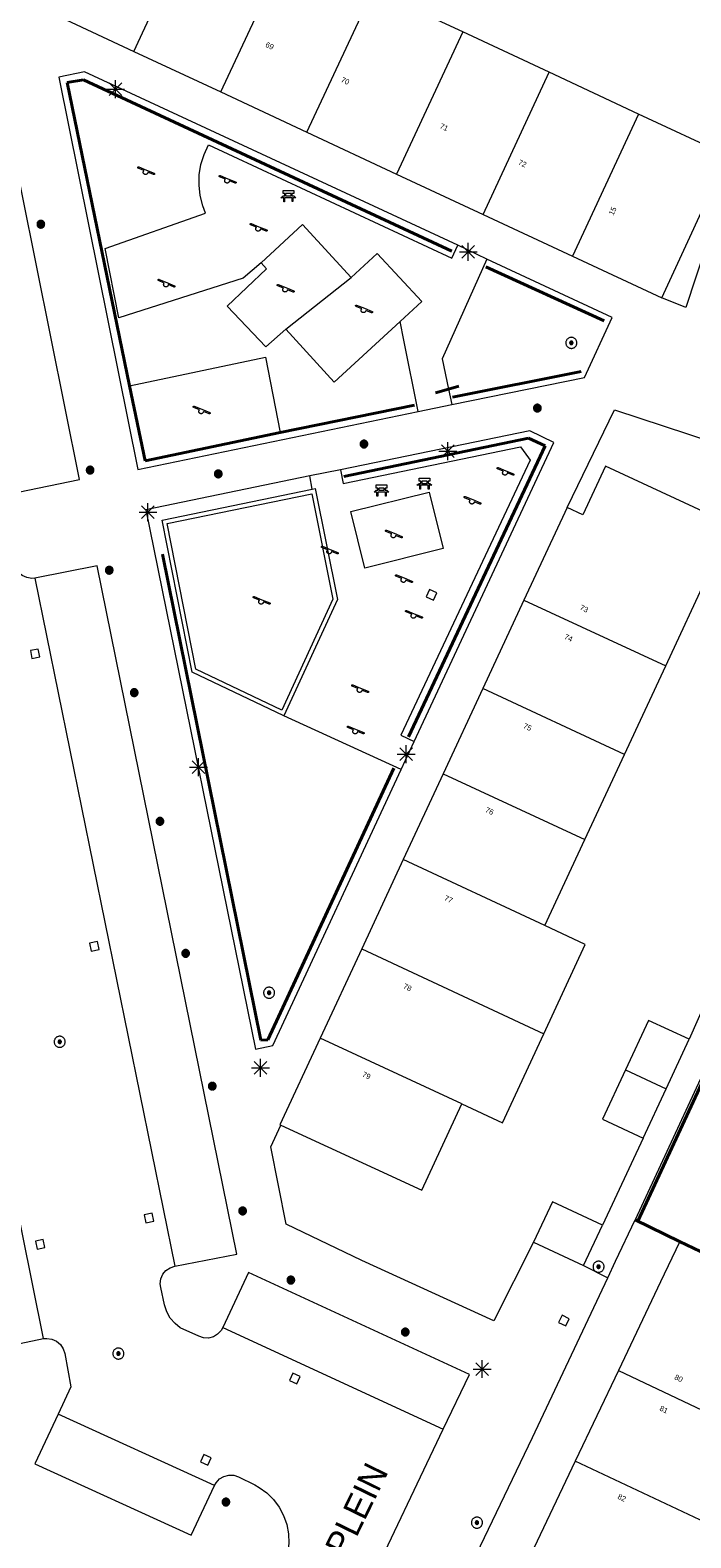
# Model space of a CAD drawing. Header units: metres. Extents: x 135779 to 137489, y 452643 to 455118.
# Tile 25 of 256: x 136223 to 136260, y 453108 to 453193. Entities that reach past the tile are written whole.
import ezdxf
from ezdxf.enums import TextEntityAlignment as Align

# ---------------------------------------------------------------- set-up
doc = ezdxf.new("R2010")
doc.units = ezdxf.units.M
doc.linetypes.add('DGN_Style_4', pattern=[89.853097, 44.898487, -22.449243, 0.056123, -22.449243])
for name, color, linetype, lineweight in [('KTop_NAR_Huisnummer tijdelijk (t)', 7, 'Continuous', 13), ('KTop_ORL_Weg_Straatnaam (t)', 7, 'Continuous', 13), ('KTop_OTD_Open verharding', 15, 'Continuous', 13), ('KTop_OTD_Zand', 15, 'Continuous', 13), ('KTop_PAL_Lichtmast', 40, 'Continuous', 13), ('KTop_PND_Grondvlaksituatie van BAG-pand [tachy]', 1, 'Continuous', 13), ('KTop_PND_Pandscheiding', 40, 'Continuous', 13), ('KTop_PUT_Inspectie- of rioolput', 15, 'Continuous', 13), ('KTop_PUT_Kolk', 15, 'Continuous', 13), ('KTop_SHD_Hek (l)', 15, 'DGN_Style_4', 40), ('KTop_STM_Bank', 40, 'Continuous', 13), ('KTop_STM_Speelvoorziening', 40, 'Continuous', 13), ('KTop_VGO_Boom', 92, 'Continuous', 13), ('KTop_WGD_Rijbaan_Lokale weg', 251, 'Continuous', 13), ('KTop_WGD_Voetpad', 251, 'Continuous', 13), ('KTop_WGD_Voetpad_achterpad', 251, 'Continuous', 13)]:
    doc.layers.add(name, color=color, linetype=linetype, lineweight=lineweight)
doc.styles.add('Style-ROVU', font='ROVU.shx')
doc.styles.add('Style-ROVUCURSIEF', font='ROVUCURSIEF.shx')

# ---------------------------------------------------------------- blocks, each defined once
blk = doc.blocks.new('PAL_Lichtmast')
at = {"layer": 'KTop_PAL_Lichtmast'}
for p, q in [((-0.354, -0.354), (0.354, 0.354)), ((0.354, -0.354), (-0.354, 0.354)), ((0, -0.5), (0, 0.5)), ((-0.5, 0), (0.5, 0))]:
    blk.add_line(p, q, dxfattribs=at)
blk = doc.blocks.new('PUT_Inspectie-_of_rioolput')
at = {"layer": 'KTop_PUT_Inspectie- of rioolput', "flags": 128}
for points in [[(0.31, 0), (0.308, 0.032), (0.303, 0.064), (0.294, 0.095), (0.283, 0.126), (0.268, 0.155), (0.25, 0.182), (0.23, 0.207), (0.207, 0.23), (0.182, 0.25), (0.154, 0.268), (0.126, 0.283), (0.095, 0.294), (0.064, 0.303), (0.032, 0.308), (0, 0.309), (-0.032, 0.308), (-0.064, 0.303), (-0.096, 0.294), (-0.126, 0.283), (-0.155, 0.268), (-0.182, 0.25), (-0.207, 0.23), (-0.23, 0.207), (-0.25, 0.182), (-0.268, 0.154), (-0.283, 0.126), (-0.294, 0.095), (-0.303, 0.064), (-0.308, 0.032), (-0.309, 0), (-0.308, -0.032), (-0.303, -0.064), (-0.294, -0.096), (-0.283, -0.126), (-0.268, -0.155), (-0.25, -0.182), (-0.23, -0.207), (-0.207, -0.23), (-0.182, -0.25), (-0.155, -0.268), (-0.126, -0.283), (-0.096, -0.294), (-0.064, -0.303), (-0.032, -0.308), (0, -0.309), (0.032, -0.308), (0.064, -0.303), (0.095, -0.294), (0.126, -0.283), (0.155, -0.268), (0.182, -0.25), (0.207, -0.23), (0.23, -0.207), (0.25, -0.182), (0.268, -0.155), (0.283, -0.126), (0.294, -0.096), (0.303, -0.064), (0.308, -0.032), (0.31, 0)], [(0.095, 0), (0.094, 0.009), (0.092, 0.019), (0.09, 0.029), (0.086, 0.038), (0.082, 0.047), (0.076, 0.055), (0.07, 0.063), (0.063, 0.07), (0.055, 0.076), (0.047, 0.082), (0.038, 0.086), (0.029, 0.09), (0.019, 0.092), (0.009, 0.094), (0, 0.094), (-0.01, 0.094), (-0.02, 0.092), (-0.029, 0.09), (-0.039, 0.086), (-0.048, 0.082), (-0.056, 0.076), (-0.064, 0.07), (-0.071, 0.063), (-0.077, 0.055), (-0.082, 0.047), (-0.087, 0.038), (-0.09, 0.029), (-0.093, 0.019), (-0.094, 0.009), (-0.095, 0), (-0.094, -0.01), (-0.093, -0.02), (-0.09, -0.029), (-0.087, -0.039), (-0.082, -0.048), (-0.077, -0.056), (-0.071, -0.064), (-0.064, -0.071), (-0.056, -0.077), (-0.047, -0.082), (-0.039, -0.087), (-0.029, -0.09), (-0.02, -0.093), (-0.01, -0.094), (0, -0.095), (0.009, -0.094), (0.019, -0.093), (0.029, -0.09), (0.038, -0.087), (0.047, -0.082), (0.055, -0.077), (0.063, -0.071), (0.07, -0.064), (0.076, -0.056), (0.082, -0.047), (0.086, -0.039), (0.09, -0.029), (0.092, -0.02), (0.094, -0.01), (0.095, 0)], [(0.035, 0), (0.034, 0.003), (0.034, 0.007), (0.033, 0.01), (0.031, 0.014), (0.03, 0.017), (0.028, 0.02), (0.026, 0.023), (0.023, 0.026), (0.02, 0.028), (0.017, 0.03), (0.014, 0.031), (0.01, 0.033), (0.007, 0.034), (0.003, 0.034), (0, 0.034), (-0.004, 0.034), (-0.007, 0.034), (-0.011, 0.033), (-0.014, 0.031), (-0.018, 0.03), (-0.021, 0.028), (-0.023, 0.026), (-0.026, 0.023), (-0.028, 0.02), (-0.03, 0.017), (-0.032, 0.014), (-0.033, 0.01), (-0.034, 0.007), (-0.035, 0.003), (-0.035, 0), (-0.035, -0.004), (-0.034, -0.007), (-0.033, -0.011), (-0.032, -0.014), (-0.03, -0.018), (-0.028, -0.021), (-0.026, -0.023), (-0.023, -0.026), (-0.021, -0.028), (-0.017, -0.03), (-0.014, -0.032), (-0.011, -0.033), (-0.007, -0.034), (-0.004, -0.035), (0, -0.035), (0.003, -0.035), (0.007, -0.034), (0.01, -0.033), (0.014, -0.032), (0.017, -0.03), (0.02, -0.028), (0.023, -0.026), (0.026, -0.023), (0.028, -0.021), (0.03, -0.017), (0.031, -0.014), (0.033, -0.011), (0.034, -0.007), (0.034, -0.004), (0.035, 0)], [(0.01, 0.02), (0.007, 0.02), (0.005, 0.021), (0.003, 0.022), (0.001, 0.022), (-0.001, 0.022), (-0.004, 0.022), (-0.006, 0.021), (-0.008, 0.02), (-0.01, 0.019), (-0.012, 0.018), (-0.014, 0.017), (-0.016, 0.015), (-0.017, 0.013), (-0.019, 0.012), (-0.02, 0.009), (-0.021, 0.007), (-0.022, 0.005), (-0.022, 0.003), (-0.022, 0.001), (-0.022, -0.001), (-0.022, -0.004), (-0.022, -0.006), (-0.021, -0.008), (-0.02, -0.01), (-0.019, -0.012), (-0.017, -0.014), (-0.016, -0.016), (-0.014, -0.017), (-0.012, -0.019), (-0.01, -0.02), (-0.008, -0.021), (-0.006, -0.022), (-0.003, -0.022), (-0.001, -0.022), (0.001, -0.022), (0.003, -0.022), (0.005, -0.022), (0.008, -0.021), (0.01, -0.02), (0.012, -0.019), (0.014, -0.017), (0.015, -0.016), (0.017, -0.014), (0.018, -0.012), (0.02, -0.01), (0.02, -0.008), (0.021, -0.006), (0.022, -0.003), (0.022, -0.001), (0.022, 0.001), (0.022, 0.003), (0.021, 0.005), (0.02, 0.008), (0.019, 0.01), (0.018, 0.012), (0.017, 0.014), (0.015, 0.015), (0.013, 0.017), (0.012, 0.018), (0.01, 0.02)]]:
    blk.add_lwpolyline(points, dxfattribs=at)
blk = doc.blocks.new('PUT_Kolk')
at = {"layer": 'KTop_PUT_Kolk', "flags": 128}
blk.add_lwpolyline([(0.225, -0.225), (0.225, 0.225), (-0.225, 0.225), (-0.225, -0.225), (0.225, -0.225)], dxfattribs=at)
blk = doc.blocks.new('STM_Speelvoorziening')
at = {"layer": 'KTop_STM_Speelvoorziening'}
for p, q in [((-0.456, 0.218), (-0.455, 0.222)), ((-0.456, 0.214), (-0.456, 0.218)), ((-0.456, 0.21), (-0.456, 0.214)), ((-0.455, 0.206), (-0.456, 0.21)), ((-0.455, 0.222), (-0.454, 0.226)), ((-0.454, 0.202), (-0.455, 0.206)), ((-0.454, 0.226), (-0.453, 0.23)), ((-0.453, 0.198), (-0.454, 0.202)), ((-0.453, 0.23), (-0.451, 0.234)), ((-0.451, 0.194), (-0.453, 0.198)), ((-0.451, 0.234), (-0.449, 0.237)), ((-0.449, 0.19), (-0.451, 0.194)), ((-0.449, 0.237), (-0.446, 0.24)), ((-0.446, 0.187), (-0.449, 0.19)), ((-0.446, 0.24), (-0.443, 0.243)), ((-0.443, 0.184), (-0.446, 0.187)), ((-0.443, 0.243), (-0.44, 0.246)), ((-0.44, 0.182), (-0.443, 0.184)), ((-0.44, 0.246), (-0.436, 0.248)), ((-0.436, 0.179), (-0.44, 0.182)), ((-0.436, 0.248), (-0.433, 0.25)), ((-0.433, 0.178), (-0.436, 0.179)), ((-0.433, 0.25), (-0.429, 0.251)), ((-0.109, 0.044), (-0.433, 0.178)), ((-0.429, 0.251), (-0.425, 0.253)), ((-0.425, 0.253), (-0.421, 0.253)), ((-0.421, 0.253), (-0.417, 0.253)), ((-0.417, 0.253), (-0.412, 0.253)), ((-0.412, 0.253), (-0.408, 0.253)), ((-0.408, 0.253), (-0.404, 0.251)), ((-0.404, 0.251), (-0.402, 0.251)), ((-0.402, 0.251), (0.031, 0.072)), ((-0.14, -0.007), (-0.135, 0.006)), ((-0.135, 0.006), (-0.129, 0.018)), ((-0.129, 0.018), (-0.122, 0.029)), ((-0.122, 0.029), (-0.114, 0.04)), ((-0.114, 0.04), (-0.109, 0.044)), ((0.031, 0.072), (0.464, -0.106)), ((-0.146, -0.033), (-0.144, -0.02)), ((-0.146, -0.047), (-0.146, -0.033)), ((-0.146, -0.06), (-0.146, -0.047)), ((-0.144, -0.073), (-0.146, -0.06)), ((-0.144, -0.02), (-0.14, -0.007)), ((-0.14, -0.086), (-0.144, -0.073)), ((-0.135, -0.099), (-0.14, -0.086)), ((-0.129, -0.111), (-0.135, -0.099)), ((-0.122, -0.122), (-0.129, -0.111)), ((-0.114, -0.133), (-0.122, -0.122)), ((-0.104, -0.143), (-0.114, -0.133)), ((-0.093, -0.151), (-0.104, -0.143)), ((-0.082, -0.158), (-0.093, -0.151)), ((-0.07, -0.164), (-0.082, -0.158)), ((-0.057, -0.169), (-0.07, -0.164)), ((-0.044, -0.172), (-0.057, -0.169)), ((-0.031, -0.174), (-0.044, -0.172)), ((-0.017, -0.175), (-0.031, -0.174)), ((-0.004, -0.174), (-0.017, -0.175)), ((0.009, -0.172), (-0.004, -0.174)), ((0.022, -0.169), (0.009, -0.172)), ((0.035, -0.164), (0.022, -0.169)), ((0.047, -0.158), (0.035, -0.164)), ((0.058, -0.151), (0.047, -0.158)), ((0.069, -0.143), (0.058, -0.151)), ((0.078, -0.133), (0.069, -0.143)), ((0.086, -0.122), (0.078, -0.133)), ((0.094, -0.111), (0.086, -0.122)), ((0.1, -0.099), (0.094, -0.111)), ((0.105, -0.086), (0.1, -0.099)), ((0.108, -0.073), (0.105, -0.086)), ((0.11, -0.06), (0.108, -0.073)), ((0.112, -0.046), (0.11, -0.06)), ((0.434, -0.179), (0.112, -0.046)), ((0.439, -0.18), (0.434, -0.179)), ((0.443, -0.181), (0.439, -0.18)), ((0.447, -0.181), (0.443, -0.181)), ((0.451, -0.181), (0.447, -0.181)), ((0.455, -0.18), (0.451, -0.181)), ((0.459, -0.179), (0.455, -0.18)), ((0.463, -0.178), (0.459, -0.179)), ((0.467, -0.176), (0.463, -0.178)), ((0.464, -0.106), (0.467, -0.107)), ((0.467, -0.107), (0.47, -0.11)), ((0.47, -0.174), (0.467, -0.176)), ((0.47, -0.11), (0.474, -0.112)), ((0.474, -0.171), (0.47, -0.174)), ((0.474, -0.112), (0.477, -0.115)), ((0.477, -0.168), (0.474, -0.171)), ((0.477, -0.115), (0.479, -0.118)), ((0.479, -0.165), (0.477, -0.168)), ((0.479, -0.118), (0.481, -0.122)), ((0.481, -0.161), (0.479, -0.165)), ((0.481, -0.122), (0.483, -0.125)), ((0.483, -0.158), (0.481, -0.161)), ((0.483, -0.125), (0.485, -0.129)), ((0.485, -0.154), (0.483, -0.158)), ((0.485, -0.129), (0.486, -0.133)), ((0.486, -0.15), (0.485, -0.154)), ((0.486, -0.133), (0.486, -0.138)), ((0.486, -0.138), (0.487, -0.142)), ((0.487, -0.142), (0.486, -0.146)), ((0.486, -0.146), (0.486, -0.15))]:
    blk.add_line(p, q, dxfattribs=at)
blk = doc.blocks.new('STM_Bank')
at = {"layer": 'KTop_STM_Bank'}
for p, q in [((-0.416, -0.089), (-0.298, 0.019)), ((-0.298, 0.314), (0.298, 0.314)), ((-0.298, 0.143), (-0.298, 0.314)), ((-0.2, 0.143), (-0.298, 0.143)), ((-0.298, 0.019), (-0.2, 0.019)), ((-0.2, 0.019), (-0.2, 0.143)), ((0.157, 0.143), (-0.154, 0.143)), ((-0.154, 0.143), (-0.154, 0.019)), ((-0.154, 0.019), (0.157, 0.019)), ((0.157, 0.019), (0.157, 0.143)), ((0.298, 0.143), (0.203, 0.143)), ((0.203, 0.143), (0.203, 0.019)), ((0.203, 0.019), (0.298, 0.019)), ((0.298, 0.314), (0.298, 0.143)), ((0.298, 0.019), (0.416, -0.089)), ((-0.259, -0.089), (-0.416, -0.089)), ((-0.259, -0.315), (-0.259, -0.089)), ((-0.213, -0.315), (-0.259, -0.315)), ((0.216, -0.089), (-0.213, -0.089)), ((-0.213, -0.089), (-0.213, -0.315)), ((0.216, -0.305), (0.216, -0.089)), ((0.259, -0.305), (0.216, -0.305)), ((0.416, -0.089), (0.259, -0.089)), ((0.259, -0.089), (0.259, -0.305))]:
    blk.add_line(p, q, dxfattribs=at)
blk = doc.blocks.new('VGO_Boom')
at = {"layer": 'KTop_VGO_Boom', "flags": 128}
for points in [[(0.215, 0), (0.214, 0.022), (0.21, 0.045), (0.204, 0.066), (0.196, 0.087), (0.186, 0.108), (0.174, 0.126), (0.16, 0.144), (0.144, 0.16), (0.126, 0.174), (0.107, 0.186), (0.087, 0.196), (0.066, 0.204), (0.045, 0.21), (0.022, 0.214), (-0.001, 0.215), (-0.023, 0.214), (-0.045, 0.21), (-0.067, 0.204), (-0.088, 0.196), (-0.108, 0.186), (-0.127, 0.174), (-0.144, 0.16), (-0.16, 0.144), (-0.174, 0.126), (-0.187, 0.107), (-0.197, 0.087), (-0.205, 0.066), (-0.211, 0.045), (-0.214, 0.022), (-0.215, -0.001), (-0.214, -0.023), (-0.211, -0.045), (-0.205, -0.067), (-0.197, -0.088), (-0.187, -0.108), (-0.174, -0.127), (-0.16, -0.144), (-0.144, -0.16), (-0.127, -0.174), (-0.108, -0.187), (-0.088, -0.197), (-0.067, -0.205), (-0.045, -0.211), (-0.023, -0.214), (0, -0.215), (0.022, -0.214), (0.045, -0.211), (0.066, -0.205), (0.087, -0.197), (0.108, -0.187), (0.126, -0.174), (0.144, -0.16), (0.16, -0.144), (0.174, -0.127), (0.186, -0.108), (0.196, -0.088), (0.204, -0.067), (0.21, -0.045), (0.214, -0.023), (0.215, -0.001)], [(0.155, 0), (0.154, 0.016), (0.152, 0.032), (0.147, 0.048), (0.142, 0.063), (0.134, 0.078), (0.125, 0.091), (0.115, 0.104), (0.104, 0.115), (0.091, 0.125), (0.077, 0.134), (0.063, 0.142), (0.048, 0.147), (0.032, 0.152), (0.016, 0.154), (-0.001, 0.155), (-0.017, 0.154), (-0.033, 0.152), (-0.048, 0.147), (-0.064, 0.142), (-0.078, 0.134), (-0.092, 0.125), (-0.104, 0.115), (-0.116, 0.104), (-0.126, 0.091), (-0.135, 0.077), (-0.142, 0.063), (-0.148, 0.048), (-0.152, 0.032), (-0.155, 0.016), (-0.155, -0.001), (-0.155, -0.017), (-0.152, -0.033), (-0.148, -0.048), (-0.142, -0.064), (-0.135, -0.078), (-0.126, -0.092), (-0.116, -0.104), (-0.104, -0.116), (-0.092, -0.126), (-0.078, -0.135), (-0.064, -0.142), (-0.048, -0.148), (-0.033, -0.152), (-0.017, -0.155), (0, -0.155), (0.016, -0.155), (0.032, -0.152), (0.048, -0.148), (0.063, -0.142), (0.078, -0.135), (0.091, -0.126), (0.104, -0.116), (0.115, -0.104), (0.125, -0.092), (0.134, -0.078), (0.142, -0.064), (0.147, -0.048), (0.152, -0.033), (0.154, -0.017), (0.155, -0.001)], [(0.095, 0), (0.094, 0.01), (0.093, 0.02), (0.09, 0.029), (0.087, 0.039), (0.082, 0.048), (0.077, 0.056), (0.071, 0.064), (0.064, 0.071), (0.056, 0.077), (0.047, 0.082), (0.039, 0.087), (0.029, 0.09), (0.02, 0.093), (0.01, 0.094), (-0.001, 0.095), (-0.01, 0.094), (-0.02, 0.093), (-0.03, 0.09), (-0.039, 0.087), (-0.048, 0.082), (-0.056, 0.077), (-0.064, 0.071), (-0.071, 0.064), (-0.077, 0.056), (-0.083, 0.047), (-0.087, 0.039), (-0.091, 0.029), (-0.093, 0.02), (-0.095, 0.01), (-0.095, -0.001), (-0.095, -0.01), (-0.093, -0.02), (-0.091, -0.03), (-0.087, -0.039), (-0.083, -0.048), (-0.077, -0.056), (-0.071, -0.064), (-0.064, -0.071), (-0.056, -0.077), (-0.048, -0.083), (-0.039, -0.087), (-0.03, -0.091), (-0.02, -0.093), (-0.01, -0.095), (0, -0.095), (0.01, -0.095), (0.02, -0.093), (0.029, -0.091), (0.039, -0.087), (0.048, -0.083), (0.056, -0.077), (0.064, -0.071), (0.071, -0.064), (0.077, -0.056), (0.082, -0.048), (0.087, -0.039), (0.09, -0.03), (0.093, -0.02), (0.094, -0.01), (0.095, -0.001)], [(0.035, 0), (0.035, 0.004), (0.034, 0.007), (0.033, 0.011), (0.032, 0.014), (0.03, 0.018), (0.028, 0.021), (0.026, 0.023), (0.023, 0.026), (0.021, 0.028), (0.017, 0.03), (0.014, 0.032), (0.011, 0.033), (0.007, 0.034), (0.004, 0.035), (-0.001, 0.035), (-0.004, 0.035), (-0.008, 0.034), (-0.011, 0.033), (-0.015, 0.032), (-0.018, 0.03), (-0.021, 0.028), (-0.024, 0.026), (-0.027, 0.023), (-0.029, 0.021), (-0.031, 0.017), (-0.032, 0.014), (-0.034, 0.011), (-0.035, 0.007), (-0.035, 0.004), (-0.035, -0.001), (-0.035, -0.004), (-0.035, -0.008), (-0.034, -0.011), (-0.032, -0.015), (-0.031, -0.018), (-0.029, -0.021), (-0.027, -0.024), (-0.024, -0.027), (-0.021, -0.029), (-0.018, -0.031), (-0.015, -0.032), (-0.011, -0.034), (-0.008, -0.035), (-0.004, -0.035), (0, -0.035), (0.004, -0.035), (0.007, -0.035), (0.011, -0.034), (0.014, -0.032), (0.018, -0.031), (0.021, -0.029), (0.023, -0.027), (0.026, -0.024), (0.028, -0.021), (0.03, -0.018), (0.032, -0.015), (0.033, -0.011), (0.034, -0.008), (0.035, -0.004), (0.035, 0)]]:
    blk.add_lwpolyline(points, dxfattribs=at)

msp = doc.modelspace()

# ---------------------------------------------------------------- linework, layer by layer
at = {"layer": 'KTop_OTD_Open verharding', "flags": 128}
for points in [[(136236.109, 453179.747), (136235.098, 453178.877), (136228.141, 453176.652), (136227.38, 453180.548), (136233, 453182.52), (136232.843, 453182.928), (136232.699, 453183.497), (136232.634, 453184.08), (136232.648, 453184.667), (136232.742, 453185.246), (136232.914, 453185.807), (136233.16, 453186.34), (136246.78, 453180), (136247.12, 453180.72)], [(136241.153, 453178.911), (136238.431, 453181.889), (136236.109, 453179.747)], [(136241.153, 453178.911), (136242.615, 453180.261), (136245.115, 453177.568), (136243.903, 453176.462)], [(136237.502, 453176.026), (136236.37, 453175.035), (136234.213, 453177.31), (136236.419, 453179.397), (136236.109, 453179.747)], [(136248.75, 453179.94), (136246.24, 453174.36), (136246.598, 453172.67), (136246.78, 453171.81)], [(136237.502, 453176.026), (136241.153, 453178.911)], [(136243.903, 453176.462), (136240.208, 453173.059), (136237.502, 453176.026)], [(136244.906, 453171.411), (136244.11, 453175.41), (136243.903, 453176.462)], [(136229.611, 453168.656), (136228.73, 453172.857), (136236.358, 453174.467), (136237.17, 453170.239), (136229.611, 453168.656)], [(136240.55, 453168.16), (136240.7, 453167.4), (136250.63, 453169.44), (136251.08, 453168.82), (136251.17, 453168.7), (136243.93, 453153.31), (136244.676, 453152.952)], [(136238.976, 453167.069), (136238.84, 453167.82)], [(136238.976, 453167.069), (136239.145, 453167.104), (136240.39, 453160.9), (136237.39, 453154.39)], [(136241.908, 453162.656), (136241.125, 453165.819), (136245.524, 453166.909), (136246.307, 453163.746), (136241.908, 453162.656)], [(136243.956, 453151.392), (136237.39, 453154.39)]]:
    msp.add_lwpolyline(points, dxfattribs=at)
at = {"layer": 'KTop_OTD_Zand', "flags": 128}
for points in [[(136237.39, 453154.39), (136232.24, 453156.84), (136230.56, 453165.33), (136238.976, 453167.069)], [(136232.46, 453157), (136230.84, 453165.15), (136238.955, 453166.816), (136240.13, 453160.92), (136237.27, 453154.71), (136232.46, 453157)]]:
    msp.add_lwpolyline(points, dxfattribs=at)
at = {"layer": 'KTop_PND_Grondvlaksituatie van BAG-pand [tachy]', "flags": 128}
for points in [[(136247.397, 453192.66), (136242.386, 453194.997)], [(136224.001, 453193.891), (136228.989, 453191.564)], [(136252.235, 453190.403), (136247.397, 453192.66)], [(136228.989, 453191.564), (136233.849, 453189.298)], [(136257.249, 453188.064), (136252.235, 453190.403)], [(136233.849, 453189.298), (136238.66, 453187.054)], [(136258.541, 453177.781), (136262.231, 453185.741), (136257.249, 453188.064)], [(136238.66, 453187.054), (136243.697, 453184.705)], [(136243.697, 453184.705), (136248.537, 453182.448)], [(136248.537, 453182.448), (136253.542, 453180.113)], [(136253.542, 453180.113), (136258.541, 453177.781)], [(136258.765, 453157.182), (136261.181, 453162.371), (136262.44, 453165.097), (136255.386, 453168.355), (136254.128, 453165.631), (136253.241, 453166.041)], [(136253.241, 453166.041), (136250.826, 453160.856)], [(136250.826, 453160.856), (136248.524, 453155.912)], [(136256.458, 453152.229), (136258.765, 453157.182)], [(136248.524, 453155.912), (136246.307, 453151.152)], [(136254.241, 453147.47), (136256.458, 453152.229)], [(136246.307, 453151.152), (136244.07, 453146.347)], [(136251.999, 453142.654), (136254.241, 453147.47)], [(136244.07, 453146.347), (136241.742, 453141.347)], [(136251.937, 453136.6), (136254.265, 453141.599), (136251.999, 453142.654)], [(136241.742, 453141.347), (136239.415, 453136.35)], [(136260.079, 453136.294), (136257.811, 453137.351), (136256.521, 453134.586)], [(136239.415, 453136.35), (136237.161, 453131.511), (136237.214, 453131.487)], [(136247.351, 453132.671), (136249.619, 453131.62), (136251.937, 453136.6)], [(136258.79, 453133.528), (136260.079, 453136.294)], [(136256.521, 453134.586), (136255.231, 453131.821), (136257.501, 453130.761)], [(136257.501, 453130.761), (136258.79, 453133.528)], [(136237.214, 453131.487), (136245.101, 453127.841), (136247.351, 453132.671)], [(136255.231, 453125.891), (136252.421, 453127.191), (136251.361, 453124.931)], [(136254.171, 453123.631), (136255.231, 453125.891)], [(136251.361, 453124.931), (136254.171, 453123.631)], [(136267.295, 453112.466), (136268.161, 453114.291), (136264.911, 453115.831), (136266.401, 453118.971), (136260.786, 453121.629), (136261.838, 453123.838), (136259.535, 453124.934), (136258.481, 453122.721), (136256.119, 453117.758)], [(136256.119, 453117.758), (136253.704, 453112.685)], [(136253.704, 453112.685), (136251.388, 453107.818)]]:
    msp.add_lwpolyline(points, dxfattribs=at)
at = {"layer": 'KTop_PND_Pandscheiding', "flags": 128}
for points in [[(136228.989, 453191.564), (136232.681, 453199.524)], [(136233.849, 453189.298), (136237.563, 453197.247)], [(136238.66, 453187.054), (136242.386, 453194.997)], [(136247.397, 453192.66), (136243.697, 453184.705)], [(136248.537, 453182.448), (136252.235, 453190.403)], [(136257.249, 453188.064), (136253.542, 453180.113)], [(136250.826, 453160.856), (136258.765, 453157.182)], [(136256.458, 453152.229), (136248.524, 453155.912)], [(136246.307, 453151.152), (136254.241, 453147.47)], [(136251.999, 453142.654), (136244.07, 453146.347)], [(136241.742, 453141.347), (136251.937, 453136.6)], [(136247.351, 453132.671), (136239.415, 453136.35)], [(136256.521, 453134.586), (136258.79, 453133.528)], [(136256.119, 453117.758), (136267.295, 453112.466)], [(136261.637, 453108.946), (136253.704, 453112.685)]]:
    msp.add_lwpolyline(points, dxfattribs=at)
at = {"layer": 'KTop_SHD_Hek (l)', "flags": 128}
for points in [[(136225.25, 453189.83), (136226.16, 453189.98), (136246.79, 453180.4)], [(136228.73, 453172.857), (136225.25, 453189.83)], [(136255.328, 453176.489), (136248.69, 453179.52)], [(136254.023, 453173.649), (136246.82, 453172.22)], [(136228.73, 453172.857), (136229.611, 453168.656), (136237.17, 453170.239)], [(136246.598, 453172.67), (136245.87, 453172.47)], [(136247.18, 453172.83), (136246.598, 453172.67)], [(136237.17, 453170.239), (136244.7, 453171.78)], [(136240.74, 453167.79), (136251.08, 453169.92), (136252.01, 453169.49), (136244.37, 453153.21)], [(136243.55, 453151.47), (136236.48, 453136.27), (136236.1, 453136.24), (136230.15, 453165.62), (136238.8, 453167.38)], [(136262.645, 453137.861), (136257.205, 453126.112)], [(136257.061, 453126.181), (136259.546, 453124.984)], [(136259.546, 453124.984), (136261.883, 453123.859)]]:
    msp.add_lwpolyline(points, dxfattribs=at)
at = {"layer": 'KTop_WGD_Rijbaan_Lokale weg', "flags": 128}
for points in [[(136223.441, 453162.101), (136223.262, 453162.084), (136222.986, 453162.122), (136222.732, 453162.237), (136222.521, 453162.419), (136222.37, 453162.654), (136222.291, 453162.921), (136221.731, 453165.711), (136221.71, 453165.877), (136221.737, 453166.159), (136221.841, 453166.423), (136222.015, 453166.647), (136222.244, 453166.814), (136222.511, 453166.911)], [(136223.441, 453162.101), (136231.271, 453123.591)], [(136223.921, 453119.541), (136219.111, 453143.361)], [(136233.961, 453120.171), (136233.864, 453119.992), (136233.674, 453119.787), (136233.435, 453119.644), (136233.165, 453119.574), (136232.886, 453119.583), (136232.621, 453119.671), (136231.581, 453120.151), (136231.287, 453120.385), (136231.024, 453120.693), (136230.826, 453121.046), (136230.701, 453121.431), (136230.491, 453122.411), (136230.463, 453122.611), (136230.494, 453122.886), (136230.602, 453123.14), (136230.778, 453123.354), (136231.007, 453123.508), (136231.271, 453123.591)], [(136233.961, 453120.171), (136246.308, 453114.467)], [(136223.921, 453119.541), (136224.11, 453119.557), (136224.392, 453119.515), (136224.652, 453119.397), (136224.869, 453119.211), (136225.026, 453118.973), (136225.111, 453118.701), (136225.461, 453116.851), (136224.741, 453115.315)], [(136233.501, 453111.321), (136224.741, 453115.315)], [(136241.464, 453102.479), (136241.27, 453102.678), (136241.14, 453102.923), (136241.085, 453103.196), (136241.109, 453103.472), (136241.211, 453103.731), (136241.951, 453105.341), (136246.308, 453114.467)], [(136233.501, 453111.321), (136233.592, 453111.482), (136233.784, 453111.688), (136234.027, 453111.833), (136234.3, 453111.905), (136234.582, 453111.897), (136234.851, 453111.811), (136235.751, 453111.361), (136236, 453111.221), (136236.428, 453110.91), (136236.803, 453110.538), (136237.119, 453110.113), (136237.367, 453109.646), (136237.542, 453109.147), (136237.64, 453108.628), (136237.658, 453108.099), (136237.596, 453107.574), (136237.456, 453107.064), (136237.241, 453106.581), (136236.138, 453104.159)]]:
    msp.add_lwpolyline(points, dxfattribs=at)
at = {"layer": 'KTop_WGD_Voetpad', "flags": 128}
for points in [[(136222.511, 453166.911), (136225.941, 453167.621), (136221.111, 453191.571), (136217.641, 453190.901)], [(136247.12, 453180.72), (136226.21, 453190.43), (136224.78, 453190.13), (136229.21, 453168.18), (136244.906, 453171.411)], [(136262.114, 453183.978), (136259.901, 453177.241), (136258.541, 453177.781)], [(136248.75, 453179.94), (136247.12, 453180.72)], [(136246.78, 453171.81), (136254.21, 453173.33), (136255.76, 453176.68), (136248.75, 453179.94)], [(136244.906, 453171.411), (136246.78, 453171.81)], [(136253.241, 453166.041), (136255.901, 453171.521), (136273.721, 453165.651)], [(136244.676, 453152.952), (136252.5, 453169.69), (136251.16, 453170.34), (136240.55, 453168.16)], [(136238.84, 453167.82), (136229.66, 453165.92), (136235.79, 453135.73), (136236.77, 453135.95), (136243.956, 453151.392)], [(136240.55, 453168.16), (136238.84, 453167.82)], [(136231.271, 453123.591), (136234.741, 453124.271), (136226.921, 453162.781), (136223.441, 453162.101)], [(136243.956, 453151.392), (136244.676, 453152.952)], [(136219.111, 453143.361), (136215.631, 453142.661), (136220.444, 453118.821), (136223.921, 453119.541)], [(136251.361, 453124.931), (136249.141, 453120.541), (136241.751, 453123.921), (136237.511, 453125.941), (136236.651, 453130.271), (136237.214, 453131.487)], [(136254.171, 453123.631), (136255.521, 453122.938)], [(136246.308, 453114.467), (136247.771, 453117.531), (136235.411, 453123.241), (136233.961, 453120.171)], [(136249.071, 453102.951), (136246.601, 453104.221), (136251.301, 453114.001), (136255.521, 453122.938)], [(136224.741, 453115.315), (136223.441, 453112.541), (136232.191, 453108.551), (136233.501, 453111.321)]]:
    msp.add_lwpolyline(points, dxfattribs=at)
at = {"layer": 'KTop_WGD_Voetpad_achterpad', "flags": 128}
for points in [[(136255.521, 453122.938), (136255.961, 453123.871), (136257.061, 453126.181), (136257.071, 453126.202), (136262.499, 453137.928), (136262.399, 453137.974), (136261.081, 453138.571), (136260.079, 453136.294)], [(136257.501, 453130.761), (136255.231, 453125.891)]]:
    msp.add_lwpolyline(points, dxfattribs=at)

# ---------------------------------------------------------------- block references
at = {"layer": 'KTop_PAL_Lichtmast'}
for p in [(136227.961, 453189.45), (136247.711, 453180.35), (136246.561, 453169.2), (136229.771, 453165.79), (136244.231, 453152.25), (136232.601, 453151.52), (136236.071, 453134.7), (136248.491, 453117.84)]:
    msp.add_blockref('PAL_Lichtmast', p, dxfattribs=at)
at = {"layer": 'KTop_PUT_Inspectie- of rioolput'}
for p, rotation in [((136253.482, 453175.261), 335.1706534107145), ((136236.556, 453138.896), 191.4777194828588), ((136224.831, 453136.152), 11.49293064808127), ((136255.005, 453123.566), 242.8270588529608), ((136228.116, 453118.706), 131.1549461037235), ((136248.196, 453109.245), 334.3323361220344)]:
    msp.add_blockref('PUT_Inspectie-_of_rioolput', p, dxfattribs=dict(at, rotation=rotation))
at = {"layer": 'KTop_PUT_Kolk'}
for p, rotation in [((136245.651, 453161.161), 334.9467625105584), ((136223.452, 453157.862), 11.49293065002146), ((136226.768, 453141.497), 11.49293064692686), ((136229.827, 453126.292), 11.49293064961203), ((136223.737, 453124.818), 191.4162839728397), ((136253.068, 453120.551), 334.7235883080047), ((136238.002, 453117.318), 65.20426372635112), ((136233.013, 453112.753), 245.4900465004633)]:
    msp.add_blockref('PUT_Kolk', p, dxfattribs=dict(at, rotation=rotation))
at = {"layer": 'KTop_STM_Bank'}
for p in [(136237.634, 453183.467), (136245.254, 453167.38), (136242.85, 453166.993)]:
    msp.add_blockref('STM_Bank', p, dxfattribs=at)
at = {"layer": 'KTop_STM_Speelvoorziening'}
for p in [(136229.657, 453184.856), (136234.219, 453184.375), (136235.957, 453181.684), (136230.797, 453178.563), (136237.469, 453178.281), (136241.859, 453177.125), (136232.766, 453171.469), (136249.781, 453168.031), (136247.931, 453166.417), (136243.531, 453164.531), (136239.94, 453163.63), (136244.094, 453162.031), (136236.125, 453160.813), (136244.656, 453160.028), (136241.641, 453155.875), (136241.393, 453153.561)]:
    msp.add_blockref('STM_Speelvoorziening', p, dxfattribs=at)
at = {"layer": 'KTop_VGO_Boom'}
for p in [(136223.774, 453181.899), (136251.579, 453171.609), (136241.869, 453169.599), (136226.534, 453168.139), (136233.709, 453167.929), (136227.604, 453162.539), (136229.004, 453155.689), (136230.444, 453148.489), (136231.884, 453141.099), (136233.374, 453133.669), (136235.074, 453126.689), (136237.774, 453122.819), (136244.184, 453119.909), (136234.138, 453110.398)]:
    msp.add_blockref('VGO_Boom', p, dxfattribs=at)

# ---------------------------------------------------------------- texts
at = {"layer": 'KTop_NAR_Huisnummer tijdelijk (t)', "style": 'Style-ROVUCURSIEF'}
for s, rotation, p in [('69', 335, (136236.38, 453191.979)), ('70', 335, (136240.611, 453190.016)), ('71', 335, (136246.147, 453187.424)), ('72', 335, (136250.533, 453185.393)), ('15', 65, (136255.697, 453182.427)), ('73', 335, (136253.99, 453160.485)), ('74', 335, (136253.115, 453158.854)), ('75', 335, (136250.82, 453153.862)), ('76', 335, (136248.693, 453149.161)), ('77', 335, (136246.396, 453144.227)), ('78', 335, (136244.097, 453139.295)), ('79', 335, (136241.799, 453134.362)), ('80', 334.6, (136259.284, 453117.421)), ('81', 334.6, (136258.457, 453115.677)), ('82', 334.6, (136256.104, 453110.736))]:
    msp.add_text(s, height=0.3, rotation=rotation, dxfattribs=at).set_placement(p, align=Align.MIDDLE_LEFT)
at = {"layer": 'KTop_ORL_Weg_Straatnaam (t)', "style": 'Style-ROVU'}
msp.add_text('GIESSENPLEIN', height=1.4, rotation=64.02429, dxfattribs=at).set_placement((136237.251, 453099.768))

doc.saveas('drawing.dxf')
